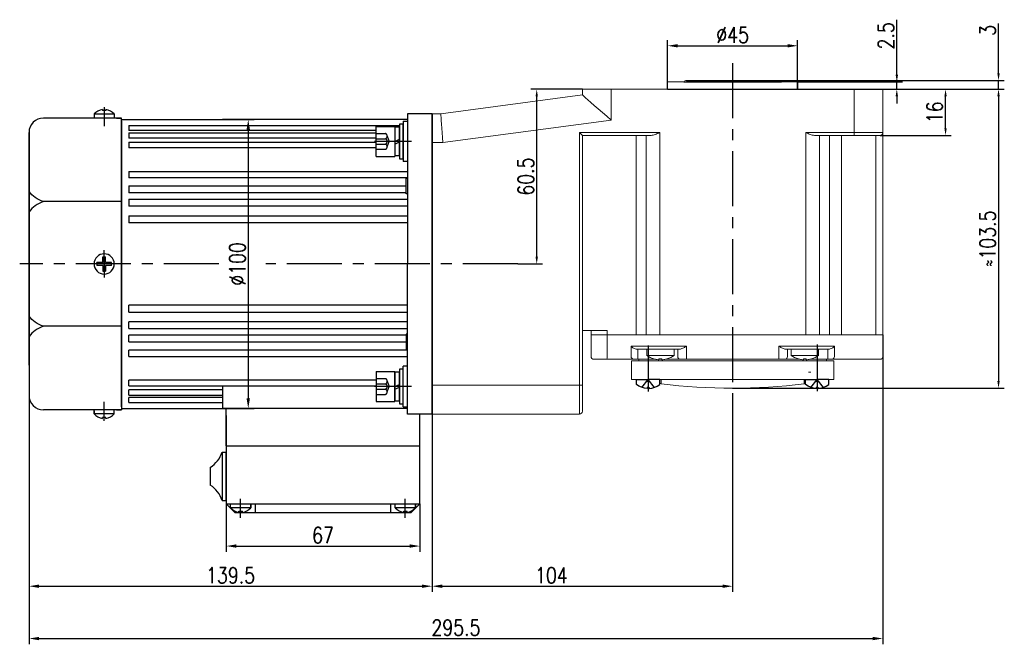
# Model space of a CAD drawing. Header units: inches. Extents: x 331 to 12887, y -474 to 4488.
# Tile 91 of 122: x 8274 to 8615, y 2956 to 3172. Entities that reach past the tile are written whole.
import ezdxf

# ---------------------------------------------------------------- set-up
doc = ezdxf.new("R2010")
doc.units = ezdxf.units.IN
doc.header["$LTSCALE"] = 10
doc.header["$MEASUREMENT"] = 0
doc.linetypes.add('CENTER', pattern=[10.16, 6.35, -1.27, 1.27, -1.27])
doc.linetypes.add('HIDDEN', pattern=[1.905, 1.27, -0.635])
for name, color, linetype in [('1轮廓实线层', 7, 'Continuous'), ('3中心线层', 1, 'CENTER'), ('4虚线层', 6, 'HIDDEN'), ('7标注层', 4, 'Continuous')]:
    doc.layers.add(name, color=color, linetype=linetype)
doc.styles.add('PC_TEXTSTYLE', font='isocp.shx', dxfattribs={"width": 0.8, "bigfont": 'HZFS.SHX'})
doc.styles.add('TH_GBDIM', font='romans.shx', dxfattribs={"width": 0.8, "bigfont": 'gbcbig.shx'})
doc.dimstyles.new('TH_GBDIM', dxfattribs={"dimtxt": 3.5, "dimasz": 2.5, "dimexe": 2, "dimexo": 0, "dimgap": 1, "dimtad": 1, "dimdec": 4, "dimdsep": 46, "dimtxsty": 'TH_GBDIM', "dimcen": 0.09, "dimclrd": 4, "dimclre": 4, "dimclrt": 3, "dimadec": 0, "dimazin": 0, "dimtfac": 1, "dimtdec": 4, "dimtmove": 0, "dimatfit": 3, "dimfxl": 1, "dimtzin": 0, "dimarcsym": 0})
doc.dimstyles.new('线性标注', dxfattribs={"dimtxt": 2.5, "dimasz": 3, "dimexe": 2, "dimexo": 0, "dimgap": 1, "dimtad": 1, "dimtih": 1, "dimtoh": 1, "dimdsep": 46, "dimtxsty": 'PC_TEXTSTYLE', "dimcen": 0.09, "dimclrt": 3, "dimadec": 0, "dimazin": 0, "dimtfac": 0.7, "dimtix": 1, "dimtmove": 0, "dimatfit": 0, "dimfxl": 1, "dimtzin": 0, "dimarcsym": 0})

# ---------------------------------------------------------------- blocks, each defined once
blk = doc.blocks.new('*D762')
at = {"layer": '7标注层', "color": 4, "lineweight": -2, "transparency": 16777216}
for p, q in [((8468.53, 3147.97), (8450.73, 3147.97)), ((8452.73, 3089.97), (8452.73, 3145.47)), ((8446.24, 3087.47), (8454.73, 3087.47))]:
    blk.add_line(p, q, dxfattribs=at)
at = {"layer": '7标注层', "color": 4, "transparency": 16777216}
for points in [[(8452.31, 3145.47), (8453.14, 3145.47), (8452.73, 3147.97)], [(8452.31, 3089.97), (8453.14, 3089.97), (8452.73, 3087.47)]]:
    blk.add_solid(points, dxfattribs=at)
at = {"layer": 'Defpoints', "color": 0, "transparency": 16777216}
for p in [(8452.73, 3147.97), (8468.53, 3147.97), (8446.24, 3087.47)]:
    blk.add_point(p, dxfattribs=at)
at = {"layer": '7标注层', "color": 3, "transparency": 16777216, "insert": (8448.98, 3117.72), "char_height": 5.5, "attachment_point": 5, "rotation": 90, "style": 'TH_GBDIM'}
blk.add_mtext('60.5', dxfattribs=at)
blk = doc.blocks.new('*D763')
at = {"layer": '7标注层', "color": 4, "lineweight": -2, "transparency": 16777216}
for p, q in [((8572.53, 3147.97), (8596.21, 3147.97)), ((8594.21, 3134.47), (8594.21, 3145.47)), ((8571.53, 3131.97), (8596.21, 3131.97))]:
    blk.add_line(p, q, dxfattribs=at)
at = {"layer": '7标注层', "color": 4, "transparency": 16777216}
for points in [[(8593.8, 3145.47), (8594.63, 3145.47), (8594.21, 3147.97)], [(8593.8, 3134.47), (8594.63, 3134.47), (8594.21, 3131.97)]]:
    blk.add_solid(points, dxfattribs=at)
at = {"layer": 'Defpoints', "color": 0, "transparency": 16777216}
for p in [(8572.53, 3147.97), (8594.21, 3147.97), (8571.53, 3131.97)]:
    blk.add_point(p, dxfattribs=at)
at = {"layer": '7标注层', "color": 3, "transparency": 16777216, "insert": (8590.46, 3139.97), "char_height": 5.5, "attachment_point": 5, "rotation": 90, "style": 'TH_GBDIM'}
blk.add_mtext('16', dxfattribs=at)
blk = doc.blocks.new('*D636')
at = {"layer": '7标注层', "color": 4, "lineweight": -2, "transparency": 16777216}
for p, q in [((8572.53, 3147.97), (8614.55, 3147.97)), ((8612.55, 3145.47), (8612.55, 3046.97)), ((8520.53, 3044.47), (8614.55, 3044.47))]:
    blk.add_line(p, q, dxfattribs=at)
at = {"layer": '7标注层', "color": 4, "transparency": 16777216}
for points in [[(8612.13, 3145.47), (8612.96, 3145.47), (8612.55, 3147.97)], [(8612.13, 3046.97), (8612.96, 3046.97), (8612.55, 3044.47)]]:
    blk.add_solid(points, dxfattribs=at)
at = {"layer": 'Defpoints', "color": 0, "transparency": 16777216}
for p in [(8572.53, 3147.97), (8520.53, 3044.47), (8612.55, 3044.47)]:
    blk.add_point(p, dxfattribs=at)
at = {"layer": '7标注层', "color": 3, "transparency": 16777216, "insert": (8608.8, 3096.22), "char_height": 5.5, "attachment_point": 5, "rotation": 90, "style": 'TH_GBDIM'}
blk.add_mtext('≈103.5', dxfattribs=at)
blk = doc.blocks.new('*D637')
at = {"layer": '7标注层', "color": 0, "lineweight": -2, "transparency": 16777216}
for p, q in [((8416.53, 3139.47), (8416.53, 2973.91)), ((8520.53, 3042.65), (8520.53, 2973.91)), ((8420.03, 2975.91), (8517.03, 2975.91))]:
    blk.add_line(p, q, dxfattribs=at)
at = {"layer": '7标注层', "color": 0, "transparency": 16777216}
for points in [[(8420.03, 2976.49), (8420.03, 2975.32), (8416.53, 2975.91)], [(8517.03, 2976.49), (8517.03, 2975.32), (8520.53, 2975.91)]]:
    blk.add_solid(points, dxfattribs=at)
at = {"layer": 'Defpoints', "color": 0, "transparency": 16777216}
for p in [(8416.53, 3139.47), (8520.53, 3042.65), (8520.53, 2975.91)]:
    blk.add_point(p, dxfattribs=at)
at = {"layer": '7标注层', "color": 3, "transparency": 16777216, "insert": (8457.81, 2979.66), "char_height": 5.5, "attachment_point": 5, "style": 'TH_GBDIM'}
blk.add_mtext('104', dxfattribs=at)
blk = doc.blocks.new('*D641')
at = {"layer": '7标注层', "color": 4, "lineweight": -2, "transparency": 16777216}
for p, q in [((8577.35, 3152.97), (8577.35, 3172.04)), ((8543.03, 3150.47), (8579.35, 3150.47)), ((8577.35, 3147.97), (8577.35, 3150.47)), ((8521.22, 3147.97), (8579.35, 3147.97)), ((8577.35, 3145.47), (8577.35, 3142.97))]:
    blk.add_line(p, q, dxfattribs=at)
at = {"layer": '7标注层', "color": 4, "transparency": 16777216}
for points in [[(8576.93, 3152.97), (8577.76, 3152.97), (8577.35, 3150.47)], [(8576.93, 3145.47), (8577.76, 3145.47), (8577.35, 3147.97)]]:
    blk.add_solid(points, dxfattribs=at)
at = {"layer": 'Defpoints', "color": 0, "transparency": 16777216}
for p in [(8543.03, 3150.47), (8577.35, 3150.47), (8521.22, 3147.97)]:
    blk.add_point(p, dxfattribs=at)
at = {"layer": '7标注层', "color": 3, "transparency": 16777216, "insert": (8573.6, 3166.43), "char_height": 5.5, "attachment_point": 5, "rotation": 90, "style": 'TH_GBDIM'}
blk.add_mtext('2.5', dxfattribs=at)
blk = doc.blocks.new('*D642')
at = {"layer": '7标注层', "color": 0, "lineweight": -2, "transparency": 16777216}
for p, q in [((8498.03, 3147.97), (8498.03, 3165)), ((8501.53, 3163), (8539.53, 3163)), ((8543.03, 3147.97), (8543.03, 3165))]:
    blk.add_line(p, q, dxfattribs=at)
at = {"layer": '7标注层', "color": 0, "transparency": 16777216}
for points in [[(8501.53, 3163.58), (8501.53, 3162.42), (8498.03, 3163)], [(8539.53, 3163.58), (8539.53, 3162.42), (8543.03, 3163)]]:
    blk.add_solid(points, dxfattribs=at)
at = {"layer": 'Defpoints', "color": 0, "transparency": 16777216}
for p in [(8543.03, 3163), (8498.03, 3147.97), (8543.03, 3147.97)]:
    blk.add_point(p, dxfattribs=at)
at = {"layer": '7标注层', "color": 3, "transparency": 16777216, "insert": (8520.53, 3166.75), "char_height": 5.5, "attachment_point": 5, "style": 'TH_GBDIM'}
blk.add_mtext('%%C45', dxfattribs=at)
blk = doc.blocks.new('*D646')
at = {"layer": '7标注层', "color": 4, "lineweight": -2, "transparency": 16777216}
for p, q in [((8612.55, 3153.47), (8612.55, 3170.77)), ((8535.37, 3150.97), (8614.55, 3150.97)), ((8612.55, 3147.97), (8612.55, 3150.97)), ((8536.58, 3147.97), (8614.55, 3147.97)), ((8612.55, 3145.47), (8612.55, 3142.97))]:
    blk.add_line(p, q, dxfattribs=at)
at = {"layer": '7标注层', "color": 4, "transparency": 16777216}
for points in [[(8612.13, 3153.47), (8612.96, 3153.47), (8612.55, 3150.97)], [(8612.13, 3145.47), (8612.96, 3145.47), (8612.55, 3147.97)]]:
    blk.add_solid(points, dxfattribs=at)
at = {"layer": 'Defpoints', "color": 0, "transparency": 16777216}
for p in [(8535.37, 3150.97), (8536.58, 3147.97), (8612.55, 3147.97)]:
    blk.add_point(p, dxfattribs=at)
at = {"layer": '7标注层', "color": 3, "transparency": 16777216, "insert": (8608.8, 3168.3), "char_height": 5.5, "attachment_point": 5, "rotation": 90, "style": 'TH_GBDIM'}
blk.add_mtext('3', dxfattribs=at)
blk = doc.blocks.new('*D649')
at = {"layer": '7标注层', "color": 0, "lineweight": -2, "transparency": 16777216}
for p, q in [((8572.53, 3062.97), (8572.53, 2955.8)), ((8277.03, 3047.22), (8277.03, 2955.8)), ((8280.53, 2957.8), (8569.03, 2957.8))]:
    blk.add_line(p, q, dxfattribs=at)
at = {"layer": '7标注层', "color": 0, "transparency": 16777216}
for points in [[(8280.53, 2958.38), (8280.53, 2957.21), (8277.03, 2957.8)], [(8569.03, 2958.38), (8569.03, 2957.21), (8572.53, 2957.8)]]:
    blk.add_solid(points, dxfattribs=at)
at = {"layer": 'Defpoints', "color": 0, "transparency": 16777216}
for p in [(8572.53, 3062.97), (8277.03, 3047.22), (8572.53, 2957.8)]:
    blk.add_point(p, dxfattribs=at)
at = {"layer": '7标注层', "color": 3, "transparency": 16777216, "insert": (8424.78, 2961.55), "char_height": 5.5, "attachment_point": 5, "style": 'TH_GBDIM'}
blk.add_mtext('295.5', dxfattribs=at)
blk = doc.blocks.new('*D635')
at = {"layer": '7标注层', "color": 0, "lineweight": -2, "transparency": 16777216}
for p, q in [((8416.53, 3139.47), (8416.53, 2973.91)), ((8277.03, 3132.97), (8277.03, 2973.91)), ((8280.53, 2975.91), (8413.03, 2975.91))]:
    blk.add_line(p, q, dxfattribs=at)
at = {"layer": '7标注层', "color": 0, "transparency": 16777216}
for points in [[(8280.53, 2976.49), (8280.53, 2975.32), (8277.03, 2975.91)], [(8413.03, 2976.49), (8413.03, 2975.32), (8416.53, 2975.91)]]:
    blk.add_solid(points, dxfattribs=at)
at = {"layer": 'Defpoints', "color": 0, "transparency": 16777216}
for p in [(8416.53, 3139.47), (8277.03, 3132.97), (8416.53, 2975.91)]:
    blk.add_point(p, dxfattribs=at)
at = {"layer": '7标注层', "color": 3, "transparency": 16777216, "insert": (8346.78, 2979.66), "char_height": 5.5, "attachment_point": 5, "style": 'TH_GBDIM'}
blk.add_mtext('139.5', dxfattribs=at)
blk = doc.blocks.new('*D829')
at = {"layer": '7标注层', "color": 4, "lineweight": -2, "transparency": 16777216}
for p, q in [((8344.03, 3137.47), (8354.9, 3137.47)), ((8352.9, 3133.97), (8352.9, 3040.97)), ((8344.03, 3037.47), (8354.9, 3037.47))]:
    blk.add_line(p, q, dxfattribs=at)
at = {"layer": '7标注层', "color": 4, "transparency": 16777216}
for points in [[(8352.31, 3133.97), (8353.48, 3133.97), (8352.9, 3137.47)], [(8352.31, 3040.97), (8353.48, 3040.97), (8352.9, 3037.47)]]:
    blk.add_solid(points, dxfattribs=at)
at = {"layer": 'Defpoints', "color": 0, "transparency": 16777216}
for p in [(8344.03, 3137.47), (8344.03, 3037.47), (8352.9, 3037.47)]:
    blk.add_point(p, dxfattribs=at)
at = {"layer": '7标注层', "color": 3, "transparency": 16777216, "insert": (8349.15, 3087.47), "char_height": 5.5, "attachment_point": 5, "rotation": 90, "style": 'TH_GBDIM'}
blk.add_mtext('%%C100', dxfattribs=at)
blk = doc.blocks.new('*D967')
at = {"layer": '7标注层', "color": 4, "lineweight": -2, "transparency": 16777216}
for p, q in [((8345.28, 3004.47), (8345.28, 2987.81)), ((8412.28, 3004.47), (8412.28, 2987.81)), ((8348.78, 2989.81), (8408.78, 2989.81))]:
    blk.add_line(p, q, dxfattribs=at)
at = {"layer": '7标注层', "color": 4, "transparency": 16777216}
for points in [[(8348.78, 2990.4), (8348.78, 2989.23), (8345.28, 2989.81)], [(8408.78, 2990.4), (8408.78, 2989.23), (8412.28, 2989.81)]]:
    blk.add_solid(points, dxfattribs=at)
at = {"layer": 'Defpoints', "color": 0, "transparency": 16777216}
for p in [(8345.28, 3004.47), (8412.28, 3004.47), (8412.28, 2989.81)]:
    blk.add_point(p, dxfattribs=at)
at = {"layer": '7标注层', "color": 3, "transparency": 16777216, "insert": (8378.78, 2993.56), "char_height": 5.5, "attachment_point": 5, "style": 'TH_GBDIM'}
blk.add_mtext('67', dxfattribs=at)

msp = doc.modelspace()

# ---------------------------------------------------------------- linework, layer by layer
at = {"linetype": 'Continuous', "lineweight": 15}
msp.add_line((8498.03491, 3150.47162), (8543.03491, 3150.47162), dxfattribs=at)
at = {"color": 7, "linetype": 'Continuous', "lineweight": 15}
for p, q in [((8419.53491, 3139.47162), (8468.53491, 3145.97162)), ((8468.53491, 3145.97162), (8468.53491, 3147.97162)), ((8468.53491, 3147.97162), (8478.53491, 3147.97162)), ((8478.53491, 3147.97162), (8478.53491, 3137.21055)), ((8478.53491, 3147.97162), (8562.53491, 3147.97162)), ((8562.53491, 3147.97162), (8572.5349, 3147.97162)), ((8562.53491, 3132.97162), (8562.53491, 3147.97162)), ((8572.5349, 3147.97162), (8572.5349, 3132.97162)), ((8416.53491, 3139.47162), (8419.53491, 3139.47162)), ((8478.53491, 3137.21055), (8420.19528, 3129.47162)), ((8467.53491, 3132.97162), (8495.28205, 3132.97162)), ((8467.53491, 3045.47162), (8467.53491, 3132.97162)), ((8492.28205, 3131.97162), (8468.53491, 3131.97162)), ((8468.53491, 3131.97162), (8468.53491, 3045.47162)), ((8487.10474, 3131.97162), (8487.10474, 3062.97162)), ((8490.58358, 3062.97162), (8490.58358, 3131.97162)), ((8495.28205, 3132.97162), (8495.28205, 3062.97162)), ((8545.86608, 3132.97162), (8562.53491, 3132.97162)), ((8545.86608, 3062.97162), (8545.86608, 3132.97162)), ((8562.53491, 3131.97162), (8548.86609, 3131.97162)), ((8550.56455, 3131.97162), (8550.56455, 3062.97162)), ((8554.03423, 3131.97162), (8554.03423, 3062.97162)), ((8558.21132, 3131.97162), (8558.21132, 3062.97162)), ((8562.53491, 3132.97162), (8572.5349, 3132.97162)), ((8562.53491, 3132.97162), (8562.53491, 3131.97162)), ((8571.53491, 3131.97162), (8562.53491, 3131.97162)), ((8570.03491, 3062.97162), (8570.03491, 3131.97162)), ((8572.5349, 3132.97162), (8572.5349, 3062.97162)), ((8420.19528, 3129.47162), (8416.53491, 3129.47162)), ((8468.53491, 3064.47162), (8477.07479, 3064.47162)), ((8471.53491, 3062.97162), (8471.53491, 3064.47162)), ((8477.07479, 3064.47162), (8477.07479, 3062.97162)), ((8471.53491, 3055.47162), (8471.53491, 3062.97162)), ((8471.53491, 3062.97162), (8477.07479, 3062.97162)), ((8477.07479, 3062.97162), (8471.53491, 3062.97162)), ((8477.07479, 3062.97162), (8477.07479, 3055.47162)), ((8477.07479, 3062.97162), (8487.10474, 3062.97162)), ((8477.07479, 3062.97162), (8487.10474, 3062.97162)), ((8490.58358, 3062.97162), (8487.10474, 3062.97162)), ((8487.10474, 3062.97162), (8490.58358, 3062.97162)), ((8490.58358, 3062.97162), (8495.28205, 3062.97162)), ((8495.28205, 3062.97162), (8490.58358, 3062.97162)), ((8545.86608, 3062.97162), (8495.28205, 3062.97162)), ((8495.28205, 3062.97162), (8545.86608, 3062.97162)), ((8545.86608, 3062.97162), (8550.56455, 3062.97162)), ((8550.56455, 3062.97162), (8545.86608, 3062.97162)), ((8550.56455, 3062.97162), (8554.03423, 3062.97162)), ((8550.56455, 3062.97162), (8554.03423, 3062.97162)), ((8554.03423, 3062.97162), (8558.21132, 3062.97162)), ((8554.03423, 3062.97162), (8558.21132, 3062.97162)), ((8558.21132, 3062.97162), (8570.03491, 3062.97162)), ((8558.21132, 3062.97162), (8570.03491, 3062.97162)), ((8570.03491, 3062.97162), (8572.5349, 3062.97162)), ((8572.5349, 3062.97162), (8570.03491, 3062.97162)), ((8572.5349, 3062.97162), (8572.5349, 3055.47162)), ((8485.41471, 3058.97162), (8487.10474, 3058.97162)), ((8485.41471, 3055.47162), (8485.41471, 3058.97162)), ((8487.10474, 3058.97162), (8490.58358, 3058.97162)), ((8488.04443, 3057.97162), (8487.34496, 3057.97162)), ((8487.7042, 3057.97162), (8487.7042, 3055.47162)), ((8491.52328, 3057.97162), (8488.04443, 3057.97162)), ((8490.58358, 3058.97162), (8495.28205, 3058.97162)), ((8495.28205, 3057.97162), (8491.52328, 3057.97162)), ((8495.28205, 3058.97162), (8504.53491, 3058.97162)), ((8502.29884, 3057.97162), (8495.28205, 3057.97162)), ((8501.53491, 3055.47162), (8501.53491, 3057.97162)), ((8504.53491, 3058.97162), (8504.53491, 3055.47162)), ((8536.53491, 3058.97162), (8545.86608, 3058.97162)), ((8536.53491, 3055.47162), (8536.53491, 3058.97162)), ((8545.86608, 3057.97162), (8538.77097, 3057.97162)), ((8539.53491, 3057.97162), (8539.53491, 3055.47162)), ((8545.86608, 3058.97162), (8550.56455, 3058.97162)), ((8549.62486, 3057.97162), (8545.86608, 3057.97162)), ((8553.09454, 3057.97162), (8549.62486, 3057.97162)), ((8550.56455, 3058.97162), (8554.03423, 3058.97162)), ((8553.80832, 3057.97162), (8553.09454, 3057.97162)), ((8553.46225, 3055.47162), (8553.46225, 3057.97162)), ((8554.03423, 3058.97162), (8555.74203, 3058.97162)), ((8555.74203, 3058.97162), (8555.74203, 3055.47162)), ((8476.96681, 3054.47162), (8472.53491, 3054.47162)), ((8486.17787, 3054.47162), (8476.96681, 3054.47162)), ((8485.53491, 3047.47162), (8485.53491, 3053.97162)), ((8485.53491, 3053.97162), (8555.53491, 3053.97162)), ((8487.7042, 3054.47162), (8486.17787, 3054.47162)), ((8487.7042, 3054.47162), (8487.7042, 3055.47162)), ((8493.82614, 3054.47162), (8487.7042, 3054.47162)), ((8490.78491, 3055.83443), (8495.53491, 3055.83443)), ((8495.04491, 3054.32582), (8495.04491, 3054.61134)), ((8495.53491, 3054.47162), (8495.04491, 3054.47162)), ((8495.53491, 3055.83443), (8500.28491, 3055.83443)), ((8495.53491, 3054.47162), (8495.53491, 3054.59795)), ((8496.02491, 3054.47162), (8495.53491, 3054.47162)), ((8496.02491, 3054.61134), (8496.02491, 3054.32582)), ((8502.53491, 3054.47162), (8497.24368, 3054.47162)), ((8504.53491, 3054.47162), (8502.53491, 3054.47162)), ((8504.53491, 3054.47162), (8504.53491, 3055.47162)), ((8536.53491, 3054.47162), (8504.53491, 3054.47162)), ((8536.53491, 3054.47162), (8536.53491, 3055.47162)), ((8538.53491, 3054.47162), (8536.53491, 3054.47162)), ((8543.82614, 3054.47162), (8538.53491, 3054.47162)), ((8540.78491, 3055.83443), (8545.53491, 3055.83443)), ((8545.04491, 3054.32582), (8545.04491, 3054.61134)), ((8545.53491, 3054.47162), (8545.04491, 3054.47162)), ((8545.53491, 3055.83443), (8550.28491, 3055.83443)), ((8545.53491, 3054.59795), (8545.53491, 3054.47162)), ((8546.02491, 3054.47162), (8545.53491, 3054.47162)), ((8546.02491, 3054.61134), (8546.02491, 3054.32582)), ((8553.46225, 3054.47162), (8547.24368, 3054.47162)), ((8553.46225, 3055.47162), (8553.46225, 3054.47162)), ((8554.9821, 3054.47162), (8553.46225, 3054.47162)), ((8557.71132, 3054.47162), (8554.9821, 3054.47162)), ((8555.53491, 3053.97162), (8555.53491, 3047.47162)), ((8569.53491, 3054.47162), (8557.71132, 3054.47162)), ((8571.53491, 3054.47162), (8569.53491, 3054.47162)), ((8546.78491, 3049.97162), (8547.53491, 3049.97162)), ((8485.53491, 3047.47162), (8489.03491, 3047.47162)), ((8489.03491, 3047.47162), (8493.53491, 3047.47162)), ((8493.53491, 3047.47162), (8547.53491, 3047.47162)), ((8495.78491, 3045.96627), (8495.78491, 3047.47162)), ((8545.28491, 3047.47162), (8545.28491, 3045.96627)), ((8547.53491, 3047.47162), (8552.03491, 3047.47162)), ((8552.03491, 3047.47162), (8555.53491, 3047.47162)), ((8416.53491, 3045.47162), (8467.53491, 3045.47162)), ((8467.53491, 3035.47162), (8467.53491, 3045.47162)), ((8467.53491, 3045.47162), (8468.53491, 3045.47162)), ((8468.53491, 3045.47162), (8468.53491, 3036.47162)), ((8467.53491, 3035.47162), (8416.53491, 3035.47162))]:
    msp.add_line(p, q, dxfattribs=at)
for p, q in [((8299.53491, 3139.40697), (8299.53491, 3137.97162)), ((8306.53491, 3139.31256), (8299.53491, 3139.31256)), ((8302.43491, 3140.99982), (8302.43491, 3140.57162)), ((8303.63491, 3140.57162), (8302.43491, 3140.57162)), ((8303.63491, 3140.99982), (8303.63491, 3140.57162)), ((8306.53491, 3139.40697), (8306.53491, 3137.97162)), ((8309.03491, 3137.97162), (8282.03491, 3137.97162)), ((8307.28491, 3137.97162), (8309.03491, 3137.97162)), ((8309.03491, 3136.97162), (8309.03491, 3137.97162)), ((8309.03491, 3136.97162), (8309.03491, 3087.47162)), ((8277.03491, 3122.47162), (8277.03491, 3132.97162)), ((8277.03491, 3052.47162), (8277.03491, 3122.47162)), ((8309.03491, 3109.05287), (8282.03491, 3109.05287)), ((8309.03491, 3037.97162), (8309.03491, 3087.47162)), ((8309.03491, 3065.89038), (8282.03491, 3065.89038)), ((8277.03491, 3052.47162), (8277.03491, 3041.97162)), ((8309.03491, 3036.97162), (8282.03491, 3036.97162)), ((8299.53491, 3035.53628), (8299.53491, 3036.97162)), ((8299.53491, 3036.66887), (8299.53491, 3035.53628)), ((8306.53491, 3035.53628), (8306.53491, 3036.97162)), ((8307.28491, 3036.97162), (8309.03491, 3036.97162)), ((8307.28491, 3036.97162), (8309.03491, 3036.97162)), ((8309.03491, 3037.97162), (8309.03491, 3036.97162)), ((8306.53491, 3035.63068), (8299.53491, 3035.63068)), ((8303.63491, 3034.37162), (8302.43491, 3034.37162)), ((8302.43491, 3033.94343), (8302.43491, 3034.37162)), ((8303.63491, 3033.94343), (8303.63491, 3034.37162)), ((8412.28491, 3004.47162), (8412.28491, 3035.47162)), ((8346.78491, 3003.03628), (8346.78491, 3004.47162)), ((8346.78491, 3003.13068), (8353.78491, 3003.13068)), ((8353.78491, 3003.03628), (8353.78491, 3004.47162)), ((8353.78491, 3004.16887), (8353.78491, 3003.03628)), ((8403.78491, 3003.03628), (8403.78491, 3004.47162)), ((8403.78491, 3003.13068), (8410.78491, 3003.13068)), ((8410.83177, 3003.03628), (8410.83177, 3004.47162)), ((8410.83177, 3004.16887), (8410.83177, 3003.03628)), ((8349.68491, 3001.87162), (8350.88491, 3001.87162)), ((8349.68491, 3001.44343), (8349.68491, 3001.87162)), ((8350.88491, 3001.44343), (8350.88491, 3001.87162)), ((8406.68491, 3001.87162), (8407.88491, 3001.87162)), ((8406.68491, 3001.44343), (8406.68491, 3001.87162)), ((8407.88491, 3001.44343), (8407.88491, 3001.87162))]:
    msp.add_line(p, q)
at = {"color": 7, "linetype": 'Continuous', "lineweight": 15, "flags": 128}
for points in [[(8478.53491, 3137.21055), (8476.97056, 3138.58109), (8475.44474, 3139.91787), (8473.995, 3141.188), (8472.65706, 3142.36018), (8471.46384, 3143.40557), (8470.44474, 3144.29841), (8469.62484, 3145.01672), (8469.02434, 3145.54282), (8468.65802, 3145.86376), (8468.53491, 3145.97162)], [(8419.53491, 3139.47162), (8419.54494, 3139.3197), (8419.57473, 3138.86855), (8419.62338, 3138.13188), (8419.6894, 3137.13207), (8419.7708, 3135.8995), (8419.86509, 3134.47162), (8419.96942, 3132.89182), (8420.08061, 3131.2081), (8420.19528, 3129.47162)], [(8468.53491, 3131.97162), (8468.51971, 3131.98681), (8468.4746, 3132.03193), (8468.40093, 3132.1056), (8468.30095, 3132.20558), (8468.1777, 3132.32884), (8468.03491, 3132.47162), (8467.87693, 3132.6296), (8467.70855, 3132.79797), (8467.53491, 3132.97162)], [(8497.78877, 3054.61134), (8497.79215, 3054.60548), (8497.79457, 3054.6013), (8497.79602, 3054.59879), (8497.7965, 3054.59795)], [(8543.27332, 3054.59795), (8543.2738, 3054.59879), (8543.27525, 3054.6013), (8543.27766, 3054.60548), (8543.28104, 3054.61134)]]:
    msp.add_lwpolyline(points, dxfattribs=at)
at = {"color": 7, "linetype": 'Continuous', "lineweight": 15}
for centre, radius, start, end in [((8504.53491, 3149.97162), 1, 90, 150), ((8536.53491, 3149.97162), 1, 30, 90), ((8571.53491, 3132.97162), 1, 270, 0), ((8472.53491, 3055.47162), 1, 180, 270), ((8474.67854, 3055.22453), 2.40896, 341.7873328, 5.8872967), ((8486.31466, 3055.36722), 0.90599, 173.3830038, 261.3161557), ((8495.53491, 3062.27162), 8, 233.5764264, 253.5786384), ((8496.0995, 3052.97531), 3.25888, 149.8661641, 150.1378907), ((8495.53491, 3062.27162), 7.98498, 253.6046715, 264.3221101), ((8495.53491, 3063.57446), 8.9765, 266.8708423, 273.1291577), ((8495.53491, 3062.27162), 7.98498, 275.6778899, 286.3953285), ((8495.53491, 3062.27162), 8, 286.4213616, 306.4235736), ((8502.53491, 3055.47162), 1, 180, 270), ((8538.53491, 3055.47162), 1, 270, 0), ((8545.53491, 3062.27162), 8, 233.5764264, 253.5786384), ((8545.53491, 3062.27162), 7.98498, 253.6046715, 264.3221101), ((8545.53491, 3063.57447), 8.97652, 266.8708452, 273.1291548), ((8545.53491, 3062.27162), 7.98498, 275.6778899, 286.3953285), ((8551.32788, 3056.64531), 4.08195, 209.8865173, 210.1034474), ((8545.53491, 3062.27162), 8, 286.4213616, 306.4235736), ((8554.84311, 3055.36599), 0.9051, 278.8337087, 6.7019271), ((8571.53491, 3055.47162), 1, 270, 0), ((8520.57973, 3236.80583), 192.33672, 259.8628528, 260.0314886), ((8520.49009, 3236.80583), 192.33672, 279.9685114, 280.1371472), ((8520.57973, 3236.80583), 192.33672, 262.4429569, 262.5931825), ((8520.53491, 3250.13829), 205.66667, 263.0882541, 276.9117459), ((8520.49009, 3236.80583), 192.33672, 277.4068175, 277.5570431), ((8467.53491, 3036.47162), 1, 270, 0)]:
    msp.add_arc(centre, radius, start, end, dxfattribs=at)
for centre, radius, start, end in [((8303.9948, 3134.72348), 6.46728, 103.957243, 133.5991462), ((8302.07502, 3134.72348), 6.46728, 46.4008538, 76.042757), ((8282.03491, 3132.97162), 5, 90, 180), ((8282.03491, 3041.97162), 5, 180, 270), ((8303.9948, 3040.21977), 6.46728, 226.4008538, 256.042757), ((8302.07502, 3040.21977), 6.46728, 283.957243, 313.5991462), ((8351.2448, 3007.71977), 6.46728, 226.4008538, 256.042757), ((8349.32502, 3007.71977), 6.46728, 283.957243, 313.5991462), ((8408.2448, 3007.71977), 6.46728, 226.4008538, 256.042757), ((8406.32502, 3007.71977), 6.46728, 283.957243, 313.5991462)]:
    msp.add_arc(centre, radius, start, end)
at = {"linetype": 'Continuous', "lineweight": 15}
for points in [[(8498.03491, 3150.47162), (8498.03491, 3147.97162)], [(8543.03491, 3147.97162), (8543.03491, 3150.47162)]]:
    msp.add_open_spline(points, degree=1, dxfattribs=at)
at = {"color": 7, "linetype": 'Continuous', "lineweight": 15}
for points, knots in [([(8495.28205, 3132.97162), (8495.27774, 3132.9697), (8494.99994, 3132.84544), (8494.25747, 3132.51823), (8493.22927, 3132.08248), (8492.5427, 3132.00213), (8492.28205, 3131.97162)], [0, 0, 0, 0, 0.004181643, 0.269941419, 0.722842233, 1, 1, 1, 1]), ([(8548.86609, 3131.97162), (8548.60544, 3132.00213), (8547.91886, 3132.08248), (8546.89066, 3132.51822), (8546.14819, 3132.84545), (8545.87039, 3132.9697), (8545.86608, 3132.97162)], [0, 0, 0, 0, 0.27715807, 0.730058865, 0.995817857, 1, 1, 1, 1]), ([(8487.34496, 3057.97162), (8487.17801, 3057.98845), (8486.75329, 3058.03127), (8486.05671, 3058.38983), (8485.63058, 3058.7508), (8485.41643, 3058.96986), (8485.41471, 3058.97162)], [0, 0, 0, 0, 0.204354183, 0.519902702, 0.996146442, 1, 1, 1, 1]), ([(8504.53491, 3058.97162), (8504.53175, 3058.9698), (8504.47455, 3058.93678), (8504.07309, 3058.70488), (8503.43306, 3058.34454), (8502.73361, 3058.0234), (8502.4178, 3057.98579), (8502.29884, 3057.97162)], [0, 0, 0, 0, 0.00400807, 0.072494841, 0.508977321, 0.815042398, 1, 1, 1, 1]), ([(8538.77097, 3057.97162), (8538.65202, 3057.98579), (8538.33621, 3058.0234), (8537.63675, 3058.34454), (8536.99674, 3058.7049), (8536.59526, 3058.93678), (8536.53807, 3058.9698), (8536.53491, 3058.97162)], [0, 0, 0, 0, 0.184956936, 0.491022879, 0.927506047, 0.995992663, 1, 1, 1, 1]), ([(8555.74203, 3058.97162), (8555.7403, 3058.96987), (8555.52501, 3058.7509), (8555.09783, 3058.38995), (8554.40031, 3058.03132), (8553.97539, 3057.98847), (8553.80832, 3057.97162)], [0, 0, 0, 0, 0.00385126, 0.479928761, 0.795514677, 1, 1, 1, 1]), ([(8494.74491, 3054.32582), (8494.77844, 3054.32281), (8494.8455, 3054.3168), (8494.93518, 3054.31298), (8495.00289, 3054.31375), (8495.03952, 3054.31849), (8495.04334, 3054.32369), (8495.04491, 3054.32582)], [0, 0, 0, 0, 0.2138793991, 0.4278109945, 0.6405928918, 0.8528834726, 1, 1, 1, 1]), ([(8496.02491, 3054.32582), (8496.02818, 3054.32281), (8496.03472, 3054.3168), (8496.08598, 3054.31298), (8496.16139, 3054.31375), (8496.24577, 3054.31849), (8496.30192, 3054.32369), (8496.32491, 3054.32582)], [0, 0, 0, 0, 0.213875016, 0.427806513, 0.640594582, 0.852880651, 1, 1, 1, 1]), ([(8544.74491, 3054.32582), (8544.77844, 3054.32281), (8544.8455, 3054.3168), (8544.93518, 3054.31298), (8545.00289, 3054.31375), (8545.03952, 3054.31849), (8545.04334, 3054.32369), (8545.04491, 3054.32582)], [0, 0, 0, 0, 0.2138756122, 0.4278091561, 0.6405908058, 0.8528828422, 1, 1, 1, 1]), ([(8546.02491, 3054.32582), (8546.02818, 3054.32281), (8546.03472, 3054.3168), (8546.08598, 3054.31298), (8546.16139, 3054.31375), (8546.24577, 3054.31849), (8546.30192, 3054.32369), (8546.32491, 3054.32582)], [0, 0, 0, 0, 0.213873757, 0.427805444, 0.64059644, 0.852876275, 1, 1, 1, 1])]:
    msp.add_open_spline(points, degree=3, knots=knots, dxfattribs=at)
for points in [[(8282.03491, 3109.05287), (8279.17976, 3110.46847), (8277.03491, 3112.55806)], [(8282.03491, 3109.05287), (8279.17976, 3107.63726), (8277.03491, 3105.54767)], [(8282.03491, 3065.89038), (8279.17976, 3067.30599), (8277.03491, 3069.39558)], [(8282.03491, 3065.89038), (8279.17976, 3064.47478), (8277.03491, 3062.38519)]]:
    msp.add_spline(points, degree=3)
for points in [[(8490.78491, 3057.97162), (8490.78491, 3055.83443)], [(8500.28491, 3055.83443), (8500.28491, 3057.97162)], [(8540.78491, 3057.97162), (8540.78491, 3055.83443)], [(8550.28491, 3055.83443), (8550.28491, 3057.97162)], [(8488.03491, 3054.47162), (8488.03491, 3053.97162)], [(8553.03491, 3053.97162), (8553.03491, 3054.47162)]]:
    msp.add_open_spline(points, degree=1, dxfattribs=at)
at = {"layer": '1轮廓实线层'}
for p, q in [((8503.66888, 3150.47162), (8537.40093, 3150.47162)), ((8504.53491, 3150.97162), (8536.53491, 3150.97162)), ((8498.03491, 3147.97162), (8543.03491, 3147.97162)), ((8408.03491, 3139.47162), (8408.03491, 3129.47162)), ((8416.53491, 3139.47162), (8408.03491, 3139.47162)), ((8416.53491, 3139.47162), (8416.53491, 3087.47162)), ((8416.53491, 3035.47162), (8416.53491, 3139.47162)), ((8416.53491, 3035.47162), (8416.53491, 3139.47162)), ((8416.53491, 3139.47162), (8416.53491, 3087.47162)), ((8309.03491, 3137.47162), (8344.03491, 3137.47162)), ((8309.03491, 3087.47162), (8309.03491, 3137.47162)), ((8311.53491, 3135.40064), (8405.25491, 3135.40064)), ((8311.53491, 3135.40064), (8311.53491, 3133.68813)), ((8408.03491, 3137.47162), (8344.03491, 3137.47162)), ((8397.17491, 3124.69803), (8397.17491, 3135.09803)), ((8397.17491, 3135.09803), (8403.57491, 3135.09803)), ((8403.57491, 3135.09803), (8403.57491, 3124.69803)), ((8406.53491, 3135.89803), (8405.25491, 3135.89803)), ((8405.25491, 3135.89803), (8405.25491, 3133.25803)), ((8406.53491, 3136.89803), (8406.53491, 3122.89803)), ((8406.53491, 3136.89803), (8408.03491, 3136.89803)), ((8406.53491, 3133.25803), (8406.53491, 3135.89803)), ((8397.17491, 3133.68813), (8311.53491, 3133.68813)), ((8311.53491, 3132.869), (8397.17491, 3132.869)), ((8311.53491, 3132.869), (8311.53491, 3131.01841)), ((8403.57491, 3134.81803), (8403.57491, 3124.97803)), ((8405.25491, 3134.81803), (8403.57491, 3134.81803)), ((8405.25491, 3124.97803), (8405.25491, 3134.81803)), ((8405.25491, 3133.25803), (8405.25491, 3126.53803)), ((8406.53491, 3126.53803), (8406.53491, 3133.25803)), ((8397.17491, 3131.01841), (8311.53491, 3131.01841)), ((8311.53491, 3129.67923), (8397.17491, 3129.67923)), ((8311.53491, 3129.67923), (8311.53491, 3127.69951)), ((8403.57491, 3129.89803), (8405.25491, 3130.6218)), ((8403.57491, 3128.99332), (8405.25491, 3129.71709)), ((8408.03491, 3129.47162), (8408.03491, 3087.47162)), ((8397.17491, 3127.69951), (8311.53491, 3127.69951)), ((8397.17491, 3124.69803), (8403.57491, 3124.69803)), ((8403.57491, 3124.97803), (8405.25491, 3124.97803)), ((8405.25491, 3126.53803), (8405.25491, 3123.89803)), ((8406.53491, 3123.89803), (8406.53491, 3126.53803)), ((8405.25491, 3123.89803), (8406.53491, 3123.89803)), ((8408.03491, 3122.89803), (8406.53491, 3122.89803)), ((8311.53491, 3119.5047), (8408.03491, 3119.5047)), ((8311.53491, 3119.5047), (8311.53491, 3117.26014)), ((8408.03491, 3117.26014), (8311.53491, 3117.26014)), ((8311.53491, 3114.47353), (8407.53431, 3114.47353)), ((8311.53491, 3114.47353), (8311.53491, 3112.1441)), ((8407.53491, 3117.17162), (8408.03491, 3117.17162)), ((8407.53491, 3111.77162), (8407.53491, 3117.17162)), ((8407.53491, 3112.1441), (8311.53491, 3112.1441)), ((8408.03491, 3111.77162), (8407.53491, 3111.77162)), ((8311.53491, 3109.85254), (8408.03491, 3109.85254)), ((8311.53491, 3109.85254), (8311.53491, 3107.46314)), ((8408.03491, 3107.46314), (8311.53491, 3107.46314)), ((8311.53491, 3104.17247), (8408.03491, 3104.17247)), ((8311.53491, 3104.17247), (8311.53491, 3101.72892)), ((8408.03491, 3101.72892), (8311.53491, 3101.72892)), ((8302.53491, 3087.97162), (8300.53491, 3087.97162)), ((8300.53491, 3087.47162), (8300.53491, 3087.97162)), ((8300.53491, 3087.47162), (8300.53491, 3086.97162)), ((8302.53491, 3087.97162), (8302.53491, 3089.97162)), ((8302.53491, 3089.97162), (8303.53491, 3089.97162)), ((8303.53491, 3087.97162), (8303.53491, 3089.97162)), ((8305.53491, 3087.97162), (8303.53491, 3087.97162)), ((8305.53491, 3086.97162), (8305.53491, 3087.97162)), ((8309.03491, 3087.47162), (8309.03491, 3037.47162)), ((8408.03491, 3045.47162), (8408.03491, 3087.47162)), ((8416.53491, 3035.47162), (8416.53491, 3087.47162)), ((8416.53491, 3035.47162), (8416.53491, 3087.47162)), ((8302.53491, 3086.97162), (8300.53491, 3086.97162)), ((8302.53491, 3086.97162), (8302.53491, 3084.97162)), ((8302.53491, 3084.97162), (8303.53491, 3084.97162)), ((8305.53491, 3086.97162), (8303.53491, 3086.97162)), ((8303.53491, 3086.97162), (8303.53491, 3084.97162)), ((8311.53491, 3070.77077), (8311.53491, 3073.21433)), ((8408.03491, 3073.21433), (8311.53491, 3073.21433)), ((8311.53491, 3070.77077), (8408.03491, 3070.77077)), ((8311.53491, 3065.09071), (8311.53491, 3067.48011)), ((8408.03491, 3067.48011), (8311.53491, 3067.48011)), ((8311.53491, 3065.09071), (8408.03491, 3065.09071)), ((8311.53491, 3060.46972), (8311.53491, 3062.79914)), ((8407.53491, 3062.79914), (8311.53491, 3062.79914)), ((8311.53491, 3060.46972), (8407.53491, 3060.46972)), ((8402.97086, 3060.46972), (8407.53431, 3060.46972)), ((8408.03491, 3063.17162), (8407.53491, 3063.17162)), ((8407.53491, 3063.17162), (8407.53491, 3057.77162)), ((8311.53491, 3055.43855), (8311.53491, 3057.68311)), ((8408.03491, 3057.68311), (8311.53491, 3057.68311)), ((8408.03491, 3057.68311), (8403.00106, 3057.68311)), ((8407.53491, 3057.77162), (8408.03491, 3057.77162)), ((8311.53491, 3055.43855), (8408.03491, 3055.43855)), ((8402.99515, 3055.43855), (8408.03491, 3055.43855)), ((8397.17485, 3050.24523), (8397.17483, 3039.84523)), ((8397.17485, 3050.24523), (8403.57485, 3050.24522)), ((8402.9943, 3050.24522), (8403.57491, 3050.24522)), ((8403.57483, 3039.84522), (8403.57485, 3050.24522)), ((8403.57483, 3040.12522), (8403.57485, 3049.96522)), ((8403.57491, 3050.24522), (8403.57491, 3039.84522)), ((8403.57491, 3049.96522), (8403.57491, 3040.12522)), ((8405.25491, 3049.96522), (8403.57491, 3049.96522)), ((8406.53491, 3051.04522), (8405.25491, 3051.04522)), ((8405.25491, 3051.04522), (8405.25491, 3048.40522)), ((8405.25491, 3040.12522), (8405.25491, 3049.96522)), ((8408.03491, 3052.04522), (8406.53491, 3052.04522)), ((8406.53491, 3038.04522), (8406.53491, 3052.04522)), ((8406.53491, 3048.40522), (8406.53491, 3051.04522)), ((8397.17484, 3047.24374), (8311.53491, 3047.24373)), ((8311.53491, 3045.26402), (8311.53491, 3047.24373)), ((8405.25491, 3048.40522), (8405.25491, 3041.68522)), ((8406.53491, 3041.68522), (8406.53491, 3048.40522)), ((8311.53491, 3045.26402), (8397.17491, 3045.26402)), ((8311.53491, 3042.07424), (8311.53491, 3043.92483)), ((8344.03491, 3043.92483), (8311.53491, 3043.92483)), ((8344.03491, 3045.26402), (8344.03491, 3037.47162)), ((8403.57491, 3045.04522), (8405.25491, 3045.76898)), ((8403.57491, 3044.14051), (8405.25491, 3044.86427)), ((8408.03491, 3035.47162), (8408.03491, 3045.47162)), ((8311.53491, 3042.07424), (8344.03491, 3042.07424)), ((8311.53491, 3039.5426), (8311.53491, 3041.25511)), ((8344.03491, 3041.25511), (8311.53491, 3041.25511)), ((8311.53491, 3039.5426), (8344.03491, 3039.5426)), ((8397.17483, 3039.84523), (8403.57483, 3039.84522)), ((8402.9943, 3039.84522), (8403.57491, 3039.84522)), ((8403.57491, 3040.12522), (8405.25491, 3040.12522)), ((8405.25491, 3041.68522), (8405.25491, 3039.04522)), ((8406.53491, 3039.04522), (8406.53491, 3041.68522)), ((8309.03491, 3037.47162), (8344.03491, 3037.47162)), ((8408.03491, 3037.47162), (8344.03491, 3037.47162)), ((8345.28491, 3024.47162), (8345.28491, 3037.47162)), ((8408.03491, 3037.47162), (8402.9943, 3037.47162)), ((8405.25491, 3039.04522), (8406.53491, 3039.04522)), ((8406.53491, 3038.04522), (8408.03491, 3038.04522)), ((8345.28491, 3035.02732), (8345.28491, 3004.47162)), ((8416.53491, 3035.47162), (8408.03491, 3035.47162)), ((8343.87749, 3022.37162), (8343.87749, 3005.57162)), ((8343.87749, 3022.37162), (8345.28491, 3022.37162)), ((8345.28491, 3005.57162), (8345.28491, 3022.37162)), ((8339.76038, 3017.05322), (8339.76038, 3010.89003)), ((8343.87749, 3005.57162), (8345.28491, 3005.57162)), ((8345.28491, 3004.47162), (8348.28491, 3001.47162)), ((8345.28491, 3004.47162), (8355.28491, 3004.47162)), ((8355.28491, 3004.47162), (8355.28491, 3001.47162)), ((8402.28491, 3004.47162), (8412.28491, 3004.47162)), ((8402.28491, 3001.47162), (8402.28491, 3004.47162)), ((8412.28491, 3004.47162), (8409.28491, 3001.47162)), ((8348.28491, 3001.47162), (8409.28491, 3001.47162))]:
    msp.add_line(p, q, dxfattribs=at)
at = {"layer": '1轮廓实线层', "color": 7}
for p, q in [((8345.28491, 3024.47162), (8412.28491, 3024.47162)), ((8355.28491, 3004.47162), (8402.28491, 3004.47162))]:
    msp.add_line(p, q, dxfattribs=at)
at = {"layer": '1轮廓实线层', "extrusion": (-1.22465e-16, 7.4988e-33, -1)}
for points in [[(-8487.28491, 3045.74075), (-8487.28491, 3047.47162), (-8491.28491, 3047.47162)], [(-8545.78491, 3045.74075), (-8545.78491, 3047.47162), (-8549.78491, 3047.47162)], [(-8491.28491, 3044.68162), (-8490.97491, 3044.68162), (-8490.97491, 3044.37162)], [(-8549.78491, 3044.68162), (-8549.47491, 3044.68162), (-8549.47491, 3044.37162)]]:
    msp.add_lwpolyline(points, dxfattribs=at)
at = {"layer": '1轮廓实线层'}
for points in [[(8495.28491, 3045.74075), (8495.28491, 3047.47162), (8491.28491, 3047.47162)], [(8553.78491, 3045.74075), (8553.78491, 3047.47162), (8549.78491, 3047.47162)], [(8491.28491, 3044.68162), (8491.59491, 3044.68162), (8491.59491, 3044.37162)], [(8549.78491, 3044.68162), (8550.09491, 3044.68162), (8550.09491, 3044.37162)]]:
    msp.add_lwpolyline(points, dxfattribs=at)
for centre, radius, start, end in [((8303.03491, 3087.47162), 3.5, 0, 180), ((8303.03491, 3087.47162), 3.5, 180, 0), ((8491.28491, 3050.86423), 6.5, 272.7336049, 307.9798724), ((8549.78491, 3050.86423), 6.5, 272.7336049, 307.9798724), ((8334.43749, 3025.42658), 9.92202, 302.4438553, 342.0674814), ((8334.43749, 3002.51667), 9.92202, 17.9325186, 57.5561447)]:
    msp.add_arc(centre, radius, start, end, dxfattribs=at)
at = {"layer": '1轮廓实线层', "extrusion": (-1.22465e-16, 7.4988e-33, -1)}
for centre in [(-8491.28491, 3050.86423), (-8549.78491, 3050.86423)]:
    msp.add_arc(centre, 6.5, 272.7336049, 307.9798724, dxfattribs=at)
at = {"layer": '3中心线层', "ltscale": 0.3}
for p, q in [((8520.53491, 3157), (8520.53491, 3042.65447)), ((8342.71664, 3087.47162), (8273.80028, 3087.47162)), ((8446.24275, 3087.47162), (8359.03778, 3087.47162))]:
    msp.add_line(p, q, dxfattribs=at)
at = {"layer": '3中心线层'}
for p, q in [((8303.03491, 3141.79558), (8303.03491, 3135.1747)), ((8409.38685, 3129.89803), (8396.53491, 3129.89803)), ((8303.03491, 3086.41873), (8303.03491, 3092.19993)), ((8303.03491, 3088.52452), (8303.03491, 3082.74332)), ((8491.28491, 3059.19636), (8491.28491, 3043.27515)), ((8549.78491, 3059.57532), (8549.78491, 3043.46547)), ((8409.38685, 3045.04522), (8396.53491, 3045.04522)), ((8303.03491, 3033.14766), (8303.03491, 3039.76855)), ((8350.23805, 2999.56506), (8350.23805, 3006.18594)), ((8407.23805, 2999.56506), (8407.23805, 3006.18594))]:
    msp.add_line(p, q, dxfattribs=at)
at = {"layer": '4虚线层'}
for p, q in [((8397.17491, 3132.64203), (8400.37491, 3132.64203)), ((8401.01491, 3131.72736), (8401.69491, 3129.89803)), ((8397.17491, 3130.8127), (8400.37491, 3130.8127)), ((8397.17491, 3128.98336), (8400.37491, 3128.98336)), ((8401.01491, 3128.0687), (8401.69491, 3129.89803)), ((8397.17491, 3127.15403), (8400.37491, 3127.15403)), ((8397.17484, 3047.78923), (8400.37484, 3047.78923)), ((8401.01484, 3046.87456), (8401.69484, 3045.04523)), ((8493.48491, 3044.74785), (8491.28491, 3047.47162)), ((8491.78569, 3046.85162), (8491.28491, 3046.85162)), ((8551.98491, 3044.74785), (8549.78491, 3047.47162)), ((8550.28569, 3046.85162), (8549.78491, 3046.85162)), ((8397.17484, 3045.9599), (8400.37484, 3045.9599)), ((8397.17484, 3044.13057), (8400.37484, 3044.13056)), ((8401.01484, 3043.21589), (8401.69484, 3045.04523)), ((8397.17483, 3042.30123), (8400.37483, 3042.30123))]:
    msp.add_line(p, q, dxfattribs=at)
at = {"layer": '4虚线层', "extrusion": (-1.22465e-16, 7.4988e-33, -1)}
for p, q in [((8489.08491, 3044.74785), (8491.28491, 3047.47162)), ((8490.78413, 3046.85162), (8491.28491, 3046.85162)), ((8547.58491, 3044.74785), (8549.78491, 3047.47162)), ((8549.28413, 3046.85162), (8549.78491, 3046.85162))]:
    msp.add_line(p, q, dxfattribs=at)
at = {"layer": '4虚线层'}
for centre, start, end in [((8400.0413, 3131.72736), 290.0383846, 69.9616154), ((8400.0413, 3129.89803), 290.0383846, 69.9616154), ((8400.0413, 3128.0687), 290.0383846, 69.9616154), ((8400.04124, 3046.87456), 290.0382903, 69.9615211), ((8400.04123, 3043.2159), 290.0382903, 69.9615211), ((8400.04123, 3045.04523), 290.0382903, 69.9615211)]:
    msp.add_arc(centre, 0.97361, start, end, dxfattribs=at)

# ---------------------------------------------------------------- dimensions: what is measured, and where the dimension line sits
at = {"layer": '7标注层'}
dim = msp.add_linear_dim(base=(8543.03491, 3163), p1=(8498.03491, 3147.97162), p2=(8543.03491, 3147.97162), text='%%C<>', dimstyle='线性标注', override={"dimtxt": 5.5, "dimasz": 3.5, "dimtxsty": 'TH_GBDIM', "dimadec": 2}, dxfattribs=at)
dim.commit()
dim.dimension.update_dxf_attribs({"geometry": '*D642', "text_midpoint": (8520.53491, 3163), "dimtype": 160})
for base, p1, p2, text, override, picture, middle in [((8577.34799, 3150.47162), (8521.21771, 3147.97162), (8543.03491, 3150.47162), '2.5', {"dimtxt": 5.5, "dimdec": 1, "dimlfac": 1.25, "dimadec": 1}, '*D641', (8577.34799, 3166.42683)), ((8612.54538, 3147.97162), (8535.37078, 3150.97162), (8536.58362, 3147.97162), '3', {"dimtxt": 5.5, "dimasz": 2.5, "dimgap": 1, "dimtad": 1, "dimjust": 0, "dimdec": 1, "dimlfac": 1.25, "dimse1": 0, "dimse2": 0, "dimsd1": 0, "dimsd2": 0, "dimadec": 1}, '*D646', (8612.54538, 3168.30495)), ((8452.72658, 3147.97162), (8446.24275, 3087.47162), (8468.53491, 3147.97162), '60.5', {"dimtxt": 5.5, "dimasz": 2.5, "dimgap": 1, "dimtad": 1, "dimjust": 0, "dimdec": 1, "dimlfac": 1.25, "dimse1": 0, "dimse2": 0, "dimsd1": 0, "dimsd2": 0, "dimadec": 1}, '*D762', (8452.72658, 3117.72162))]:
    dim = msp.add_linear_dim(base=base, p1=p1, p2=p2, angle=90, text=text, dimstyle='TH_GBDIM', override=override, dxfattribs=at)
    dim.commit()
    dim.dimension.update_dxf_attribs({"geometry": picture, "text_midpoint": middle, "dimtype": 160})
for base, p1, p2, text, override, picture, middle in [((8612.54538, 3044.47162), (8572.5349, 3147.97162), (8520.53491, 3044.47162), '≈103.5', {"dimtxt": 5.5, "dimasz": 2.5, "dimgap": 1, "dimtad": 1, "dimjust": 0, "dimdec": 1, "dimlfac": 1.25, "dimse1": 0, "dimse2": 0, "dimsd1": 0, "dimsd2": 0, "dimadec": 1}, '*D636', (8608.79538, 3096.22162)), ((8594.21484, 3147.97162), (8571.53491, 3131.97162), (8572.5349, 3147.97162), '16', {"dimtxt": 5.5, "dimasz": 2.5, "dimgap": 1, "dimtad": 1, "dimjust": 0, "dimdec": 1, "dimlfac": 1.25, "dimse1": 0, "dimse2": 0, "dimsd1": 0, "dimsd2": 0, "dimadec": 1}, '*D763', (8590.46484, 3139.97162)), ((8352.8956, 3037.47162), (8344.03491, 3137.47162), (8344.03491, 3037.47162), '%%C100', {"dimtxt": 5.5, "dimasz": 3.5, "dimgap": 1, "dimtad": 1, "dimjust": 0, "dimdec": 1, "dimlfac": 1.25, "dimse1": 0, "dimse2": 0, "dimsd1": 0, "dimsd2": 0, "dimadec": 1}, '*D829', (8349.1456, 3087.47162))]:
    dim = msp.add_linear_dim(base=base, p1=p1, p2=p2, angle=90, text=text, dimstyle='TH_GBDIM', override=override, dxfattribs=at)
    dim.commit()
    dim.dimension.update_dxf_attribs({"geometry": picture, "text_midpoint": middle})
dim = msp.add_linear_dim(base=(8416.53491, 2975.90807), p1=(8277.03491, 3132.97162), p2=(8416.53491, 3139.47162), dimstyle='线性标注', override={"dimtxt": 5.5, "dimasz": 3.5, "dimtxsty": 'TH_GBDIM', "dimadec": 2}, dxfattribs=at)
dim.commit()
dim.dimension.update_dxf_attribs({"geometry": '*D635', "text_midpoint": (8346.78491, 2979.65807)})
for base, p1, p2, dimstyle, override, picture, middle in [((8520.53491, 2975.90807), (8416.53491, 3139.47162), (8520.53491, 3042.65447), '线性标注', {"dimtxt": 5.5, "dimasz": 3.5, "dimtxsty": 'TH_GBDIM', "dimadec": 2}, '*D637', (8457.80502, 2975.90807)), ((8572.5349, 2957.79516), (8277.03491, 3047.22162), (8572.5349, 3062.97162), '线性标注', {"dimtxt": 5.5, "dimasz": 3.5, "dimtxsty": 'TH_GBDIM', "dimadec": 2}, '*D649', (8424.78491, 2957.79516)), ((8412.28491, 2989.81343), (8345.28491, 3004.47162), (8412.28491, 3004.47162), 'TH_GBDIM', {"dimtxt": 5.5, "dimasz": 3.5, "dimdec": 1, "dimadec": 1}, '*D967', (8378.78491, 2989.81343))]:
    dim = msp.add_linear_dim(base=base, p1=p1, p2=p2, dimstyle=dimstyle, override=override, dxfattribs=at)
    dim.commit()
    dim.dimension.update_dxf_attribs({"geometry": picture, "text_midpoint": middle, "dimtype": 160})

doc.saveas('drawing.dxf')
